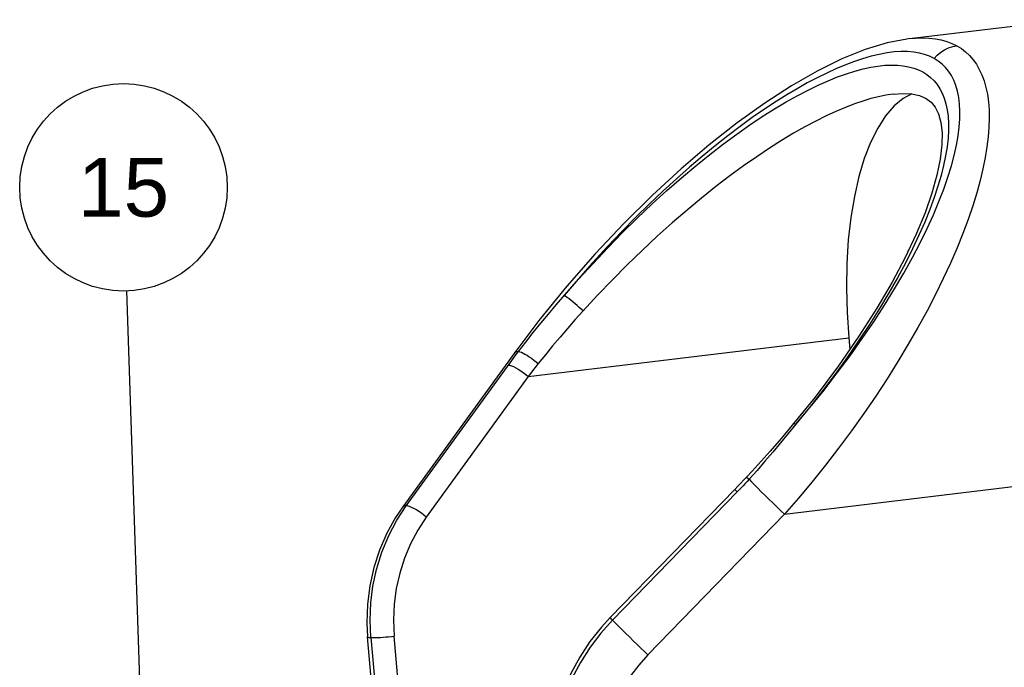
# Model space of a CAD drawing. Header units: inches. Extents: x 0 to 16.9, y 0 to 13.1.
# Tile 11 of 36: x 5.2 to 7.4, y 5.4 to 6.8. Entities that reach past the tile are written whole.
import ezdxf

# ---------------------------------------------------------------- set-up
doc = ezdxf.new("R2010")
doc.units = ezdxf.units.IN
doc.header["$LTSCALE"] = 0.930769
doc.header["$MEASUREMENT"] = 0
doc.layers.get('0').update_dxf_attribs({"linetype": 'CONTINUOUS'})
doc.styles.get("Standard").update_dxf_attribs({"font": 'arial.ttf'})
doc.dimstyles.get("Standard").update_dxf_attribs({"dimtxt": 0.130769, "dimasz": 0.153846, "dimexe": 0.09, "dimexo": 0.07, "dimgap": 0.09, "dimtad": 0, "dimtih": 1, "dimtoh": 1, "dimdec": 3, "dimzin": 4, "dimdsep": 46, "dimtxsty": 'Standard', "dimblk": '_FILLED', "dimblk1": '_FILLED', "dimblk2": '_FILLED', "dimcen": 0.09, "dimadec": 3, "dimazin": 1, "dimtp": 0.001, "dimtm": 0.001, "dimtfac": 1, "dimtdec": 3, "dimtofl": 0, "dimtmove": 0, "dimatfit": 3, "dimldrblk": '_FILLED', "dimfxl": 0, "dimtolj": 1, "dimtzin": 4, "dimarcsym": 0})

# ---------------------------------------------------------------- blocks, each defined once
blk = doc.blocks.new('_FILLED')
at = {"color": 0, "linetype": 'ByBlock'}
blk.add_solid([(0, 0), (-1, 0.2), (-1, -0.2)], dxfattribs=at)
blk = doc.blocks.new('BALLOON_BL15', base_point=(5.4178, 6.4635))
at = {"color": 2, "linetype": 'Continuous'}
blk.add_circle((5.4178, 6.4635), 0.231, dxfattribs=at)
at = {"color": 2, "linetype": 'Continuous', "insert": (5.2656, 6.5289), "char_height": 0.13077, "width": 0.304318, "attachment_point": 1, "line_spacing_factor": 0.9}
blk.add_mtext(' 15 ', dxfattribs=at)

msp = doc.modelspace()

# ---------------------------------------------------------------- linework, layer by layer
at = {"color": 7, "linetype": 'Continuous'}
for p, q in [((7.1679, 6.7945), (7.5178, 6.8367)), ((7.1316, 6.6711), (7.1316, 6.6711)), ((7.1726, 6.6715), (7.1539, 6.6614)), ((7.1825, 6.3589), (7.1581, 6.3076)), ((7.1646, 6.3211), (7.1646, 6.3225)), ((7.1646, 6.3225), (7.1651, 6.3222)), ((6.4049, 6.2437), (6.3426, 6.1672)), ((6.3426, 6.1672), (6.2889, 6.096)), ((6.3189, 6.0426), (7.0326, 6.1287)), ((7.0326, 6.1287), (7.0349, 6.1028)), ((6.2888, 6.0959), (6.0396, 5.7524)), ((6.2888, 6.0959), (6.2889, 6.096)), ((6.2934, 6.0932), (6.2972, 6.0982)), ((6.3263, 6.0521), (6.3189, 6.0426)), ((6.3338, 6.0616), (6.3263, 6.0521)), ((6.3413, 6.0711), (6.3338, 6.0616)), ((6.3189, 6.0426), (6.0917, 5.7293)), ((6.9574, 5.9966), (6.9098, 5.9374)), ((6.8896, 5.7358), (7.8852, 5.8559)), ((6.8049, 5.8184), (6.8104, 5.8134)), ((6.5015, 5.5057), (6.7789, 5.7911)), ((6.5067, 5.4998), (6.784, 5.7852)), ((6.7829, 5.7864), (6.784, 5.7852)), ((6.0265, 5.7226), (6.0475, 5.7547)), ((6.8896, 5.7358), (6.5854, 5.4227)), ((6.5015, 5.5056), (6.5015, 5.5057)), ((5.9972, 5.0585), (5.9614, 5.4628)), ((5.9684, 5.4612), (6.0023, 5.0797)), ((6.0542, 5.0829), (6.0204, 5.4644))]:
    msp.add_line(p, q, dxfattribs=at)
for points in [[(7.168, 6.7945), (7.1813, 6.7957), (7.1967, 6.7963), (7.2114, 6.7958), (7.2253, 6.7944), (7.2384, 6.7919), (7.2507, 6.7884), (7.2623, 6.784), (7.2731, 6.7787)], [(7.1681, 6.7945), (7.1616, 6.7936), (7.1176, 6.785), (7.0692, 6.7702), (7.0172, 6.7493), (6.9623, 6.7224), (6.9048, 6.6895), (6.8453, 6.651), (6.7842, 6.6071), (6.722, 6.5583), (6.659, 6.5047), (6.5955, 6.4463), (6.5317, 6.3832), (6.468, 6.3157), (6.4049, 6.2437)], [(7.2731, 6.7787), (7.2832, 6.7724), (7.2926, 6.7652), (7.3014, 6.7569), (7.3094, 6.7477), (7.3166, 6.7374), (7.3231, 6.7261), (7.3289, 6.7138), (7.3338, 6.7005), (7.3378, 6.6861), (7.341, 6.6706), (7.3433, 6.654), (7.3447, 6.6363), (7.3451, 6.6174), (7.3445, 6.5973), (7.3428, 6.576), (7.3401, 6.5535), (7.3362, 6.5298), (7.3312, 6.5047), (7.3249, 6.4784), (7.3173, 6.4509), (7.3084, 6.4221), (7.2982, 6.392), (7.2865, 6.3608), (7.2735, 6.3285), (7.259, 6.295), (7.243, 6.2605), (7.2257, 6.225), (7.2068, 6.1888), (7.1866, 6.1517), (7.165, 6.114), (7.142, 6.0759), (7.1178, 6.0374), (7.0924, 5.9987), (7.0658, 5.9599), (7.0383, 5.9214), (7.0099, 5.8831), (6.9807, 5.8452), (6.9508, 5.8079), (6.9205, 5.7714), (6.8896, 5.7358)], [(7.2227, 6.7503), (7.2296, 6.7577), (7.2374, 6.7641), (7.2457, 6.7695), (7.2545, 6.7738), (7.2638, 6.7769), (7.2731, 6.7787)], [(7.2227, 6.7503), (7.2124, 6.7553), (7.2014, 6.7593), (7.1897, 6.7624), (7.1771, 6.7645), (7.1634, 6.7656), (7.1489, 6.7657), (7.1338, 6.7648), (7.1178, 6.7627), (7.1003, 6.7595), (7.082, 6.7552), (7.0629, 6.7496), (7.0433, 6.7431), (7.0237, 6.7357), (7.0038, 6.7273), (6.9833, 6.7179), (6.9622, 6.7075), (6.9401, 6.6958), (6.9173, 6.683), (6.8945, 6.6695), (6.8707, 6.6545), (6.8447, 6.6373), (6.8176, 6.6186), (6.7907, 6.5991), (6.7633, 6.5784), (6.7349, 6.556), (6.7061, 6.5324), (6.6776, 6.5082), (6.6487, 6.4826), (6.6184, 6.4549), (6.5878, 6.4259), (6.5581, 6.3968), (6.5278, 6.3659), (6.4952, 6.3315), (6.4622, 6.2954), (6.4303, 6.2591), (6.3992, 6.2223)], [(6.3814, 6.2019), (6.431, 6.2587), (6.4631, 6.2942), (6.4958, 6.3289), (6.5287, 6.3626), (6.5617, 6.3951), (6.5947, 6.4264), (6.6274, 6.4562), (6.6598, 6.4846), (6.6917, 6.5114), (6.7229, 6.5366), (6.7535, 6.5602), (6.7832, 6.5821), (6.8121, 6.6024), (6.84, 6.621), (6.867, 6.6381), (6.8929, 6.6535), (6.9179, 6.6675), (6.9418, 6.68), (6.9647, 6.6911), (6.9866, 6.7008), (7.0075, 6.7092), (7.0274, 6.7164), (7.0463, 6.7224), (7.0643, 6.7272), (7.0814, 6.7309), (7.0975, 6.7335), (7.1128, 6.7352), (7.1273, 6.7358), (7.1409, 6.7355), (7.1538, 6.7343), (7.1658, 6.7321), (7.1771, 6.7291), (7.1877, 6.7252), (7.1975, 6.7204), (7.2065, 6.7147), (7.2148, 6.7082), (7.2224, 6.7007), (7.2292, 6.6924), (7.2353, 6.6831), (7.2406, 6.6729), (7.2451, 6.6617), (7.2488, 6.6495), (7.2516, 6.6363), (7.2535, 6.6221), (7.2545, 6.6067), (7.2545, 6.5902), (7.2535, 6.5726), (7.2514, 6.5537), (7.2481, 6.5336), (7.2437, 6.5123), (7.238, 6.4897), (7.2311, 6.4658), (7.2227, 6.4406), (7.2129, 6.414), (7.2016, 6.3862), (7.1888, 6.357), (7.1745, 6.3266)], [(7.1742, 6.307), (7.1915, 6.3401), (7.2071, 6.3719), (7.221, 6.4025), (7.2333, 6.4317), (7.244, 6.4595), (7.2532, 6.486), (7.2609, 6.511), (7.2672, 6.5347), (7.2721, 6.557), (7.2758, 6.578), (7.2783, 6.5976), (7.2796, 6.616), (7.2798, 6.6331), (7.279, 6.649), (7.2772, 6.6638), (7.2745, 6.6775), (7.2708, 6.6902), (7.2663, 6.7018), (7.2609, 6.7123), (7.2547, 6.7219), (7.2478, 6.7305), (7.2401, 6.738), (7.2317, 6.7447), (7.2227, 6.7503)], [(7.1316, 6.6711), (7.115, 6.6686), (7.0989, 6.6653), (7.0819, 6.661), (7.0639, 6.6556), (7.045, 6.6491), (7.025, 6.6415), (7.004, 6.6326), (6.9819, 6.6224), (6.9588, 6.6109), (6.9347, 6.598), (6.9094, 6.5837), (6.8831, 6.5679), (6.8558, 6.5505), (6.8275, 6.5316), (6.7981, 6.5111), (6.7679, 6.4889), (6.7368, 6.4651), (6.705, 6.4397), (6.6725, 6.4127), (6.6396, 6.3843), (6.6063, 6.3544), (6.5728, 6.3232), (6.5394, 6.2909), (6.5062, 6.2575), (6.4734, 6.2233), (6.441, 6.1883)], [(7.1316, 6.6711), (7.1512, 6.6726), (7.1721, 6.6716), (7.1903, 6.6677), (7.205, 6.6613), (7.2162, 6.6529), (7.2251, 6.6418), (7.2324, 6.6269), (7.2376, 6.608), (7.2402, 6.585), (7.2399, 6.5578), (7.2362, 6.5261), (7.2289, 6.4902), (7.2176, 6.4502), (7.2022, 6.4064), (7.1825, 6.3589)], [(7.1539, 6.6614), (7.1335, 6.6446), (7.1145, 6.6224), (7.0969, 6.5954), (7.081, 6.5636), (7.067, 6.5275), (7.0549, 6.4873), (7.0449, 6.4434), (7.037, 6.3963), (7.0315, 6.3464), (7.0282, 6.2941), (7.0273, 6.2401), (7.0288, 6.185), (7.0326, 6.1287)], [(7.1745, 6.3266), (7.1585, 6.295), (7.1409, 6.2622), (7.1216, 6.2284), (7.1008, 6.1936), (7.0784, 6.158), (7.0544, 6.1217), (7.029, 6.085), (7.0023, 6.0478), (6.9743, 6.0106), (6.9451, 5.9733), (6.9148, 5.9361)], [(6.9148, 5.9361), (6.9466, 5.974), (6.9774, 6.0121), (7.007, 6.0503), (7.0354, 6.0886), (7.0625, 6.1266), (7.088, 6.1642), (7.1121, 6.2012), (7.1345, 6.2374), (7.1552, 6.2727), (7.1742, 6.307)], [(7.1581, 6.3076), (7.1291, 6.2527), (7.0948, 6.1942), (7.0552, 6.1321), (7.0096, 6.0663), (6.9574, 5.9966)], [(6.441, 6.1883), (6.4369, 6.1922), (6.4324, 6.1962), (6.4279, 6.2001), (6.4234, 6.204), (6.4187, 6.2079), (6.4142, 6.2115), (6.4098, 6.2149), (6.4058, 6.2179), (6.4021, 6.2204), (6.3992, 6.2223)], [(6.2972, 6.0982), (6.3134, 6.1191), (6.3299, 6.14), (6.3468, 6.1608), (6.3639, 6.1814), (6.3814, 6.2019)], [(6.441, 6.1883), (6.4236, 6.1689), (6.4065, 6.1494), (6.3897, 6.1299), (6.3732, 6.1103), (6.3571, 6.0907), (6.3413, 6.0711)], [(6.2889, 6.096), (6.2894, 6.0965), (6.2925, 6.098), (6.2972, 6.0982)], [(6.2972, 6.0982), (6.3001, 6.0975), (6.3036, 6.0962), (6.3074, 6.0944), (6.3117, 6.0922), (6.3164, 6.0895), (6.3213, 6.0863), (6.3264, 6.0828), (6.3316, 6.079), (6.3366, 6.0751), (6.3413, 6.0711)], [(6.0475, 5.7547), (6.2784, 6.073), (6.2821, 6.078), (6.2858, 6.0831)], [(6.2858, 6.0831), (6.2896, 6.0881), (6.2934, 6.0932)], [(6.2747, 6.0679), (6.2751, 6.0679), (6.2756, 6.0678), (6.276, 6.0678), (6.2765, 6.0677), (6.2769, 6.0676), (6.2774, 6.0675)], [(6.2774, 6.0675), (6.2814, 6.0663), (6.2859, 6.0644), (6.291, 6.0619), (6.2964, 6.0589), (6.3021, 6.0553), (6.3079, 6.0513), (6.3136, 6.047), (6.3189, 6.0426)], [(6.9098, 5.9374), (6.897, 5.9221), (6.8774, 5.8991), (6.8576, 5.8764), (6.8376, 5.854), (6.8175, 5.8319), (6.8049, 5.8184)], [(6.9148, 5.9361), (6.8979, 5.9152), (6.8808, 5.8945), (6.8635, 5.874), (6.8459, 5.8536), (6.8282, 5.8334), (6.8104, 5.8134)], [(6.9098, 5.9374), (6.9107, 5.9376), (6.9124, 5.9372), (6.9148, 5.9361)], [(6.8049, 5.8184), (6.7991, 5.8122), (6.7923, 5.805), (6.7854, 5.7979), (6.7789, 5.7911)], [(6.8104, 5.8134), (6.806, 5.8086), (6.8017, 5.8039), (6.7973, 5.7992), (6.7929, 5.7945), (6.7885, 5.7899), (6.784, 5.7852)], [(6.8104, 5.8134), (6.816, 5.8076), (6.8225, 5.8009), (6.8298, 5.7937), (6.8376, 5.7859), (6.8461, 5.7775), (6.8549, 5.7689), (6.864, 5.7601), (6.8729, 5.7515), (6.8815, 5.7433), (6.8896, 5.7358)], [(6.7789, 5.7911), (6.779, 5.7908), (6.78, 5.7896), (6.7819, 5.7875)], [(6.7819, 5.7875), (6.7822, 5.7872), (6.7829, 5.7864)], [(6.0396, 5.7524), (6.0237, 5.7286), (6.004, 5.6933), (5.9878, 5.6559), (5.9751, 5.6169), (5.9661, 5.5766), (5.961, 5.5354), (5.9597, 5.4938), (5.9614, 5.4628)], [(6.0475, 5.7547), (6.0431, 5.7544), (6.0402, 5.753), (6.0396, 5.7524)], [(6.0502, 5.7542), (6.0497, 5.7543), (6.0492, 5.7544), (6.0488, 5.7545), (6.0483, 5.7546), (6.0479, 5.7546), (6.0475, 5.7547)], [(6.0917, 5.7293), (6.0865, 5.7336), (6.0811, 5.7377), (6.0755, 5.7416), (6.0699, 5.7452), (6.0643, 5.7484), (6.0591, 5.751), (6.0543, 5.753), (6.0502, 5.7542)], [(5.9684, 5.4612), (5.9667, 5.5), (5.9683, 5.5385), (5.9731, 5.5757), (5.981, 5.6128), (5.9929, 5.651), (6.0083, 5.6881), (6.0265, 5.7226)], [(6.0917, 5.7293), (6.0728, 5.7005), (6.0567, 5.6701), (6.0433, 5.6381), (6.0327, 5.6048), (6.025, 5.5705), (6.0204, 5.5354), (6.0189, 5.5001), (6.0204, 5.4644)], [(6.5015, 5.5057), (6.4817, 5.484), (6.4564, 5.452), (6.4339, 5.4178), (6.4147, 5.3823), (6.3989, 5.3457), (6.3866, 5.308), (6.3781, 5.2701), (6.3743, 5.2421)], [(6.5067, 5.4998), (6.5044, 5.5022), (6.5028, 5.504), (6.5018, 5.5051), (6.5015, 5.5056)], [(6.5067, 5.4998), (6.4806, 5.4707), (6.4567, 5.4394), (6.4351, 5.4058), (6.4168, 5.3712), (6.4025, 5.3376), (6.3913, 5.3039), (6.383, 5.2691)], [(6.5854, 5.4227), (6.5777, 5.43), (6.5695, 5.4377), (6.5612, 5.4457), (6.5527, 5.454), (6.544, 5.4624), (6.5354, 5.4708), (6.5272, 5.479), (6.5195, 5.4867), (6.5126, 5.4937), (6.5067, 5.4998)], [(5.9614, 5.4628), (5.9618, 5.4623), (5.9641, 5.4616), (5.9684, 5.4612)], [(5.9684, 5.4612), (5.9714, 5.461), (5.9752, 5.461), (5.9795, 5.4611), (5.9844, 5.4613), (5.9899, 5.4616), (5.9957, 5.462), (6.0019, 5.4625), (6.0081, 5.463), (6.0144, 5.4637), (6.0204, 5.4644)], [(6.5854, 5.4227), (6.5649, 5.4), (6.5462, 5.3757), (6.5293, 5.3495), (6.5146, 5.3222), (6.5023, 5.2941), (6.4927, 5.2655), (6.4859, 5.2371), (6.4817, 5.2087)]]:
    msp.add_lwpolyline(points, dxfattribs=at)

# ---------------------------------------------------------------- block references
at = {"color": 2, "linetype": 'Continuous'}
msp.add_blockref('BALLOON_BL15', (5.4178, 6.4635), dxfattribs=at)

# ---------------------------------------------------------------- leaders
msp.add_leader([(5.4627, 5.1077), (5.4254, 6.2327)], dimstyle='Standard', override={"dimtad": 0}, dxfattribs=at)

doc.saveas('drawing.dxf')
